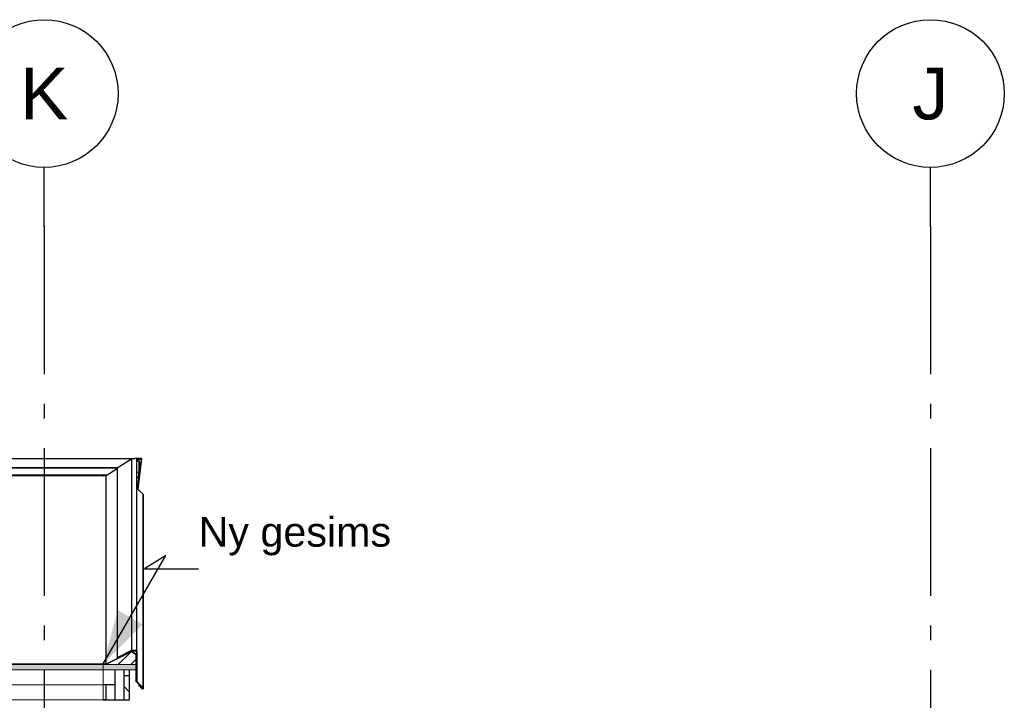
# Model space of a CAD drawing. Header units: millimetres. Extents: x -8544 to 51179, y -2070 to 13050.
# Tile 82 of 168: x 11934 to 15267, y 10746 to 13050. Entities that reach past the tile are written whole.
import ezdxf
from ezdxf.enums import TextEntityAlignment as Align

# ---------------------------------------------------------------- set-up
doc = ezdxf.new("R2010")
doc.units = ezdxf.units.MM
doc.header["$LTSCALE"] = 0.5
doc.header["$MEASUREMENT"] = 0
for name, pattern in [('Akselinje', [1500, 1000, -200, 100, -200]), ('PLINE', [0]), ('Wipeout_Contour', [2000, 0, -2000])]:
    doc.linetypes.add(name, pattern=pattern)
for name, color, linetype in [('235- Utvendig kledning og overflate(Nye konstruksjoner)', 7, 'Continuous'), ('262- Taktekking (Skravur)(Nye konstruksjoner)', 7, 'Continuous'), ('265- Gesimser_ takrenner og nedløp (Skravur)(Nye konstruksjoner)', 7, 'Continuous'), ('265- Gesimser_ takrenner og nedløp(Nye konstruksjoner)', 7, 'Continuous'), ('82-- Modullinjer', 7, 'Continuous'), ('832- Tekst bygning(Nye konstruksjoner)', 7, 'Continuous')]:
    doc.layers.add(name, color=color, linetype=linetype)
doc.layers.add('262- Taktekking(Nye konstruksjoner)', color=7, linetype='Continuous', lineweight=0)
doc.styles.add('GENERATED_STYLE_1', font='arial.ttf')
doc.styles.add('GENERATED_STYLE_2', font='arial.ttf')
doc.dimstyles.new('GENERATED_STYLE__2', dxfattribs={"dimtxt": 0.18, "dimasz": 182.4, "dimexe": 0.18, "dimexo": 0.0625, "dimgap": 0, "dimtad": 0, "dimtih": 1, "dimtoh": 1, "dimdec": 4, "dimzin": 0, "dimdsep": 46, "dimcen": 0.09, "dimadec": 0, "dimazin": 0, "dimtfac": 1, "dimtdec": 4, "dimtmove": 0, "dimatfit": 3, "dimldrblk": 'ARROWHEAD_5', "dimfxl": 1, "dimtolj": 1, "dimtzin": 0, "dimarcsym": 0})
pattern_1 = [(0, (0, 0), (0, 43.30127), [0, -25]), (0, (12.5, 21.65), (0, 43.30127), [0, -25])]
pattern_2 = [(45, (0, 0), (-79.5495, 79.5495), []), (45, (-26.52, 26.52), (-79.5495, 79.5495), [])]

# ---------------------------------------------------------------- blocks, each defined once
blk = doc.blocks.new('Standard grid marker[6]', base_point=(12016.9, 12550))
at = {"layer": '82-- Modullinjer', "linetype": 'Akselinje'}
for q in [(12016.9, 12550), (12016.9, 1550)]:
    blk.add_line((12016.9, 12350), q, dxfattribs=at)
at = {"layer": '82-- Modullinjer', "linetype": 'PLINE'}
blk.add_circle((12016.9, 12800), 250, dxfattribs=at)
at = {"layer": '82-- Modullinjer', "linetype": 'Akselinje'}
blk.add_point((12016.9, 12350), dxfattribs=at)
blk.add_point((12016.9, 12350), dxfattribs=at)
at = {"layer": '82-- Modullinjer', "style": 'GENERATED_STYLE_1'}
for tag, p in [('AC_MarkerText_1_0', (12016.9, 12887.5)), ('AC_MarkerText_1_1', (12016.9, 1187.5))]:
    blk.add_attdef(tag, text='', height=175, rotation=360, dxfattribs=at).set_placement(p, align=Align.TOP_CENTER)
blk = doc.blocks.new('Standard grid marker[7]', base_point=(15016.9, 12550))
at = {"layer": '82-- Modullinjer', "linetype": 'Akselinje'}
for q in [(15016.9, 12550), (15016.9, 1550)]:
    blk.add_line((15016.9, 12350), q, dxfattribs=at)
at = {"layer": '82-- Modullinjer', "linetype": 'PLINE'}
blk.add_circle((15016.9, 12800), 250, dxfattribs=at)
at = {"layer": '82-- Modullinjer', "linetype": 'Akselinje'}
blk.add_point((15016.9, 12350), dxfattribs=at)
blk.add_point((15016.9, 12350), dxfattribs=at)
at = {"layer": '82-- Modullinjer', "style": 'GENERATED_STYLE_1'}
for tag, p in [('AC_MarkerText_1_0', (15016.9, 12887.5)), ('AC_MarkerText_1_1', (15016.9, 1187.5))]:
    blk.add_attdef(tag, text='', height=175, rotation=360, dxfattribs=at).set_placement(p, align=Align.TOP_CENTER)
blk = doc.blocks.new('ARROWHEAD_5')
at = {"linetype": 'Continuous'}
blk.add_hatch(color=256, dxfattribs=at).paths.add_polyline_path([(-1, 0.2679), (0, 0), (-1, -0.2679)])
blk.add_line((0, 0), (-1, 0), dxfattribs=at)

msp = doc.modelspace()

# ---------------------------------------------------------------- hatches: boundary and pattern name
at = {"layer": '262- Taktekking (Skravur)(Nye konstruksjoner)', "linetype": 'Continuous'}
msp.add_hatch(color=256, dxfattribs=at).paths.add_polyline_path([(-2583.1, 10867.5), (12216.9, 10867.5), (12216.9, 10869.5), (-2583.1, 10869.5)])
h = msp.add_hatch(dxfattribs=at)
h.set_pattern_fill('Prikker_tett', color=256, style=0, pattern_type=2)
h.set_pattern_definition(pattern_1)
h.paths.add_polyline_path([(-2583.1, 10746.4), (12216.9, 10746.4), (12216.9, 10748.5), (-2583.1, 10748.5)])
at = {"layer": '262- Taktekking(Nye konstruksjoner)', "linetype": 'Continuous'}
for points in [[(-2583.1, 10867.5), (-2583.1, 10849.3), (12216.9, 10849.3), (12216.9, 10867.5)], [(12216.9, 10849.3), (12255.9, 10849.3), (12285.9, 10849.3), (12326.9, 10849.3), (12326.9, 10867.5), (12226.9, 10867.5), (12216.9, 10867.5)]]:
    msp.add_hatch(color=256, dxfattribs=at).paths.add_polyline_path(points)
at = {"layer": '265- Gesimser_ takrenner og nedløp (Skravur)(Nye konstruksjoner)', "linetype": 'Continuous'}
for points in [[(12264.8, 10888.8), (12226.5, 10869.5), (12226.9, 10867.5), (12312.5, 10910.6), (12312.6, 10912.9)], [(12312.6, 10912.9), (12312.5, 10910.6), (12326.9, 10901.6), (12328.9, 10902.7)], [(12326.9, 10809), (12328.9, 10809), (12328.9, 10902.7), (12326.9, 10901.6), (12326.9, 10867.5), (12326.9, 10849.3)], [(12226.5, 10869.5), (12216.9, 10869.5), (12216.9, 10867.5), (12226.9, 10867.5)]]:
    msp.add_hatch(color=256, dxfattribs=at).paths.add_polyline_path(points)
h = msp.add_hatch(dxfattribs=at)
h.set_pattern_fill('Skrålinjer_1', color=256, style=0, pattern_type=2)
h.set_pattern_definition([(45, (0, 0), (-21.213203, 21.213203), [])])
h.paths.add_polyline_path([(12326.9, 10901.6), (12312.5, 10910.6), (12226.9, 10867.5), (12326.9, 10867.5)])
h = msp.add_hatch(dxfattribs=at)
h.set_pattern_fill('Skrålinjer_4', color=256, style=0, pattern_type=2)
h.set_pattern_definition(pattern_2)
h.paths.add_polyline_path([(12263.9, 10890.7), (12264.8, 10888.8), (12312.6, 10912.9), (12312.1, 10914.9)])
h = msp.add_hatch(dxfattribs=at)
h.set_pattern_fill('Skrålinjer_4', color=256, style=0, pattern_type=2)
h.set_pattern_definition(pattern_2)
h.paths.add_polyline_path([(12330.9, 10914.9), (12312.1, 10914.9), (12312.6, 10912.9), (12328.9, 10912.9)])
h = msp.add_hatch(dxfattribs=at)
h.set_pattern_fill('Skrålinjer_4', color=256, style=0, pattern_type=2)
h.set_pattern_definition(pattern_2)
h.paths.add_polyline_path([(12330.9, 10914.9), (12328.9, 10912.9), (12328.9, 10902.7), (12328.9, 10809), (12330.9, 10809.8)])
h = msp.add_hatch(dxfattribs=at)
h.set_pattern_fill('Skrålinjer_2', color=256, style=0, pattern_type=2)
h.set_pattern_definition([(135, (0, 0), (56.56854, 56.56854), [80, 0])])
h.paths.add_polyline_path([(12285.9, 10746.4), (12304.9, 10746.4), (12304.9, 10829.2), (12285.9, 10829.2)])
h = msp.add_hatch(dxfattribs=at)
h.set_pattern_fill('Skrålinjer_4', color=256, style=0, pattern_type=2)
h.set_pattern_definition(pattern_2)
h.paths.add_polyline_path([(12330.9, 10809.8), (12328.9, 10809), (12350.1, 10787.6), (12351.6, 10789)])
h = msp.add_hatch(dxfattribs=at)
h.set_pattern_fill('Skrålinjer_4', color=256, style=0, pattern_type=2)
h.set_pattern_definition(pattern_2)
h.paths.add_polyline_path([(12338.8, 10797.6), (12337.4, 10796.1), (12348, 10785.4), (12349.4, 10786.9)])
h = msp.add_hatch(dxfattribs=at)
h.set_pattern_fill('Skrålinjer_4', color=256, style=0, pattern_type=2)
h.set_pattern_definition(pattern_2)
h.paths.add_polyline_path([(12348, 10785.4), (12349.8, 10784.7), (12351.6, 10785.4), (12352.3, 10787.2), (12351.6, 10789), (12350.1, 10787.6), (12349.4, 10786.9)])
h = msp.add_hatch(dxfattribs=at)
h.set_pattern_fill('Prikker_tett', color=256, style=0, pattern_type=2)
h.set_pattern_definition(pattern_1)
h.paths.add_polyline_path([(12225.9, 10748.5), (12216.9, 10748.5), (12216.9, 10746.4), (12225.9, 10746.4)])

# ---------------------------------------------------------------- linework, layer by layer
at = {"layer": '235- Utvendig kledning og overflate(Nye konstruksjoner)', "linetype": 'PLINE'}
for p, q in [((12312.1, 10914.9), (12263.9, 10890.7)), ((12312.1, 10914.9), (12312.6, 10912.9)), ((12330.9, 10914.9), (12312.1, 10914.9)), ((12328.9, 10912.9), (12312.6, 10912.9)), ((12330.9, 10914.9), (12328.9, 10912.9)), ((12328.9, 10912.9), (12328.9, 10902.7)), ((12328.9, 10902.7), (12328.9, 10809)), ((12330.9, 10914.9), (12330.9, 10809.8)), ((12263.9, 10890.7), (12264.8, 10888.8)), ((12285.9, 10849.3), (12285.9, 10829.2)), ((12326.9, 10849.3), (12326.9, 10809)), ((12285.9, 10829.2), (12285.9, 10746.4)), ((12304.9, 10829.2), (12285.9, 10829.2)), ((12304.9, 10829.2), (12304.9, 10746.4)), ((12328.9, 10809), (12326.9, 10809)), ((12330.9, 10809.8), (12328.9, 10809)), ((12328.9, 10809), (12350.1, 10787.6)), ((12338.8, 10797.6), (12337.4, 10796.1)), ((12338.8, 10797.6), (12349.4, 10786.9)), ((12349.4, 10786.9), (12348, 10785.4)), ((12350.1, 10787.6), (12349.4, 10786.9)), ((12351.6, 10785.4), (12349.8, 10784.7)), ((12351.6, 10789), (12350.1, 10787.6)), ((12352.3, 10787.2), (12351.6, 10785.4))]:
    msp.add_line(p, q, dxfattribs=at)
at = {"layer": '235- Utvendig kledning og overflate(Nye konstruksjoner)', "linetype": 'PLINE', "flags": 128}
for points in [[(12330.9, 10809.8), (12351.6, 10789), (12352.3, 10787.2)], [(12337.4, 10796.1), (12348, 10785.4), (12349.8, 10784.7)]]:
    msp.add_lwpolyline(points, dxfattribs=at)
at = {"layer": '262- Taktekking(Nye konstruksjoner)', "linetype": 'PLINE'}
for p, q in [((12216.9, 11507.4), (-2583.1, 11507.4)), ((12216.9, 11505.3), (12216.9, 11507.4)), ((12312.5, 10910.6), (12226.9, 10867.5)), ((12312.6, 10912.9), (12264.8, 10888.8)), ((12312.6, 10912.9), (12312.5, 10910.6)), ((12312.5, 10910.6), (12326.9, 10901.6)), ((12312.6, 10912.9), (12328.9, 10902.7)), ((12328.9, 10902.7), (12326.9, 10901.6)), ((12216.9, 10869.5), (-2583.1, 10869.5)), ((12216.9, 10867.5), (-2583.1, 10867.5)), ((12226.5, 10869.5), (12216.9, 10869.5)), ((12264.8, 10888.8), (12226.5, 10869.5)), ((12226.5, 10869.5), (12226.9, 10867.5)), ((12326.9, 10867.5), (12326.9, 10849.3)), ((12216.9, 10849.3), (-2583.1, 10849.3)), ((12326.9, 10849.3), (12285.9, 10849.3)), ((12216.9, 10798.9), (-2583.1, 10798.9)), ((12216.9, 10748.5), (-2583.1, 10748.5))]:
    msp.add_line(p, q, dxfattribs=at)
at = {"layer": '262- Taktekking(Nye konstruksjoner)', "linetype": 'PLINE', "flags": 128}
for points in [[(12216.9, 10869.5), (12216.9, 10867.5), (12216.9, 10849.3)], [(12326.9, 10867.5), (12226.9, 10867.5), (12216.9, 10867.5)], [(12216.9, 10849.3), (12216.9, 10798.9), (12216.9, 10748.5), (12216.9, 10746.4)], [(12285.9, 10849.3), (12255.9, 10849.3), (12216.9, 10849.3)]]:
    msp.add_lwpolyline(points, dxfattribs=at)
at = {"layer": '265- Gesimser_ takrenner og nedløp(Nye konstruksjoner)', "linetype": 'PLINE'}
for p, q in [((-2690.5, 11564.6), (12324.3, 11564.6)), ((-2633.1, 11534.4), (12266.9, 11534.4)), ((-2630.5, 11532.7), (12264.3, 11532.7)), ((12312.1, 11562.9), (12263.9, 11532.4)), ((12263.9, 11532.4), (12263.9, 10890.7)), ((12324.2, 11564.5), (12312.1, 11562.9)), ((12312.1, 11562.9), (12312.1, 10914.9)), ((12324.7, 11564.6), (12324.2, 11564.5)), ((12324.3, 11564.6), (12324.2, 11564.5)), ((12324.7, 11564.6), (12324.3, 11564.6)), ((12330.9, 11565.5), (12324.7, 11564.6)), ((12330.9, 10914.9), (12330.9, 11565.5)), ((12347.8, 11564.6), (12330.9, 11564.6)), ((12330.9, 11562.6), (12345.7, 11562.6)), ((12340.3, 11554.7), (12330.9, 11559.4)), ((12338.4, 11553.3), (12330.9, 11557.1)), ((12334.8, 11460.4), (12347.8, 11564.6)), ((12338.4, 11519.8), (12338.4, 11553.3)), ((12345.7, 11562.6), (12340.3, 11519.9)), ((12340.3, 11519.9), (12340.3, 11554.7)), ((12229.8, 11508.7), (-2595.9, 11508.7)), ((-2593.8, 11507.3), (12227.7, 11507.3)), ((12226.5, 11506.6), (12216.9, 11505.3)), ((12217.4, 11505.3), (12216.9, 11505.3)), ((12263.9, 11530.2), (12226.5, 11506.6)), ((12226.5, 10869.5), (12226.5, 11506.6)), ((12330.9, 11518.8), (12338.4, 11519.8)), ((12330.9, 11500.9), (12336.2, 11501.7)), ((12336.2, 11501.7), (12331.2, 11461.9)), ((12340.3, 11519.9), (12332.9, 11460.4)), ((12336.2, 11501.7), (12338.4, 11519.8)), ((12331.2, 11461.9), (12330.9, 11462.1)), ((12339.2, 11455.1), (12331.2, 11461.9)), ((12339.2, 11455.1), (12334.8, 11460.4)), ((12351.6, 11444.5), (12339.2, 11455.1)), ((12352.3, 11442.8), (12351.6, 11444.5)), ((12351.6, 10789), (12351.6, 11444.5)), ((12352.3, 11442.8), (12352.3, 10787.2)), ((12326.9, 10901.6), (12326.9, 10867.5)), ((12304.9, 10849.3), (12304.9, 10829.2)), ((12337.4, 10800.4), (12337.4, 10796.1)), ((12338.8, 10799), (12338.8, 10797.6)), ((12349.4, 10786.9), (12349.4, 10788.3))]:
    msp.add_line(p, q, dxfattribs=at)

# ---------------------------------------------------------------- block references
at = {"layer": '82-- Modullinjer', "linetype": 'PLINE'}
ref = msp.add_blockref('Standard grid marker[7]', (15016.9, 12550), dxfattribs=at)
ref.add_attrib('AC_MarkerText_1', 'J', dxfattribs={"color": 7, "height": 175, "rotation": 360, "style": 'GENERATED_STYLE_1'}).set_placement((15016.9, 12887.5), align=Align.TOP_CENTER)

# ---------------------------------------------------------------- texts
at = {"layer": '832- Tekst bygning(Nye konstruksjoner)', "linetype": 'Continuous', "insert": (12539.3, 11236.4), "char_height": 100, "attachment_point": 7, "style": 'GENERATED_STYLE_2'}
msp.add_mtext('\\A1;{\\pql;\\fArial|b0|i0|c0|p0;\\W1.000000;Ny \\fArial|b0|i0|c0|p0;\\W1.000000;gesims}', dxfattribs=at)

# ---------------------------------------------------------------- leaders
at = {"layer": '832- Tekst bygning(Nye konstruksjoner)', "linetype": 'PLINE', "annotation_type": 0, "has_hookline": 1, "hookline_direction": 0, "text_width": 635.5}
msp.add_leader([(12216.9, 10869.5), (12429.1, 11236.4), (12356.9, 11191), (12539.3, 11191)], dimstyle='GENERATED_STYLE__2', dxfattribs=at)

# ---------------------------------------------------------------- next in the draw order: wipeouts: each hides what was drawn before it
at = {"linetype": 'Wipeout_Contour', "ltscale": 65224.693484}
msp.add_wipeout([(12255.9, 10746.4), (12255.9, 10798.9), (12225.9, 10798.9), (12225.9, 10746.4)], dxfattribs=at).dxf.layer = '265- Gesimser_ takrenner og nedløp (Skravur)(Nye konstruksjoner)'

# ---------------------------------------------------------------- next in the draw order: linework, layer by layer
at = {"layer": '235- Utvendig kledning og overflate(Nye konstruksjoner)', "linetype": 'PLINE'}
for p, q in [((12255.9, 10798.9), (12255.9, 10746.4)), ((12225.9, 10748.5), (12216.9, 10748.5))]:
    msp.add_line(p, q, dxfattribs=at)
at = {"layer": '235- Utvendig kledning og overflate(Nye konstruksjoner)', "linetype": 'PLINE', "flags": 128}
for points in [[(12255.9, 10849.3), (12255.9, 10798.9), (12255.9, 10746.4)], [(12255.9, 10798.9), (12225.9, 10798.9), (12216.9, 10798.9)], [(12225.9, 10798.9), (12225.9, 10748.5), (12225.9, 10746.4)], [(12304.9, 10746.4), (12285.9, 10746.4), (12255.9, 10746.4), (12225.9, 10746.4), (12216.9, 10746.4)]]:
    msp.add_lwpolyline(points, dxfattribs=at)

# ---------------------------------------------------------------- next in the draw order: block references
at = {"layer": '82-- Modullinjer', "linetype": 'PLINE'}
ref = msp.add_blockref('Standard grid marker[6]', (12016.9, 12550), dxfattribs=at)
ref.add_attrib('AC_MarkerText_1', 'K', dxfattribs={"color": 7, "height": 175, "rotation": 360, "style": 'GENERATED_STYLE_1'}).set_placement((12016.9, 12887.5), align=Align.TOP_CENTER)

doc.saveas('drawing.dxf')
